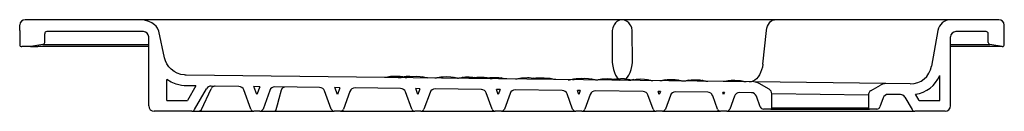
# Model space of a CAD drawing. Header units: millimetres. Extents: x 0 to 0.918, y -0.06 to 0.025.
import ezdxf

# ---------------------------------------------------------------- set-up
doc = ezdxf.new("R2010")
doc.units = ezdxf.units.MM
doc.layers.add('BLOCKS', color=3, linetype='Continuous')

msp = doc.modelspace()

# ---------------------------------------------------------------- linework, layer by layer
at = {"layer": 'BLOCKS'}
for p, q in [((0, 0.015), (0.00013, 0.02012)), ((0.1117, 0.025), (0.00512, 0.025)), ((0.56125, 0.025), (0.1117, 0.025)), ((0.70352, 0.025), (0.56125, 0.025)), ((0.86745, 0.025), (0.70352, 0.025)), ((0.91247, 0.025), (0.86745, 0.025)), ((0.91756, 0.015), (0.91747, 0.02008)), ((0, 0.015), (0, 0.002)), ((0.02328, 0.00397), (0.02328, 0.012)), ((0.11527, 0.014), (0.02528, 0.014)), ((0.13505, -0.01045), (0.1297, 0.01447)), ((0.55218, 0.01508), (0.55223, -0.01479)), ((0.571, -0.01479), (0.57088, 0.01508)), ((0.69252, -0.01625), (0.69602, 0.01508)), ((0.85563, 0.01508), (0.84979, -0.01809)), ((0.90056, 0.014), (0.87245, 0.014)), ((0.90256, 0.00397), (0.90256, 0.012)), ((0.91756, 0.002), (0.91756, 0.015)), ((0.0102, 0), (0.01697, 0)), ((0.02163, 0.002), (0.01037, 0.00001)), ((0.12027, 0), (0.01697, 0)), ((0.02163, 0.002), (0.02505, 0.002)), ((0.02505, 0.002), (0.12027, 0.002)), ((0.12027, -0.055), (0.12027, 0.009)), ((0.86745, -0.055), (0.86745, 0.009)), ((0.86745, 0.002), (0.90421, 0.002)), ((0.91546, 0.00002), (0.86745, 0.00002)), ((0.91546, 0.00002), (0.90421, 0.002)), ((0.0102, 0), (0.002, 0)), ((0.55223, -0.01479), (0.55223, -0.01483)), ((0.57098, -0.01506), (0.571, -0.01479)), ((0.68413, -0.03283), (0.15503, -0.02637)), ((0.36358, -0.02741), (0.36681, -0.02758)), ((0.85745, -0.05), (0.85745, -0.02691)), ((0.13708, -0.05), (0.13708, -0.03052)), ((0.16411, -0.03648), (0.15491, -0.03637)), ((0.16411, -0.03648), (0.15631, -0.05)), ((0.2042, -0.03697), (0.17851, -0.03665)), ((0.48416, -0.02889), (0.48708, -0.029)), ((0.5232, -0.02936), (0.52542, -0.02943)), ((0.80721, -0.03433), (0.68413, -0.03283)), ((0.6984, -0.03959), (0.68901, -0.03417)), ((0.79339, -0.04069), (0.80209, -0.03567)), ((0.82985, -0.03461), (0.80721, -0.03433)), ((0.16295, -0.0585), (0.17412, -0.03915)), ((0.16939, -0.0585), (0.17843, -0.0392)), ((0.2153, -0.05803), (0.20883, -0.04026)), ((0.22102, -0.0445), (0.21834, -0.03714)), ((0.22368, -0.03721), (0.21834, -0.03714)), ((0.22368, -0.03721), (0.22102, -0.0445)), ((0.23306, -0.04067), (0.22674, -0.05803)), ((0.27953, -0.03789), (0.23782, -0.03738)), ((0.2903, -0.05803), (0.28417, -0.04118)), ((0.29602, -0.0445), (0.29368, -0.03806)), ((0.29834, -0.03812), (0.29368, -0.03806)), ((0.29834, -0.03812), (0.29602, -0.0445)), ((0.30773, -0.04158), (0.30174, -0.05803)), ((0.35487, -0.03881), (0.31249, -0.03829)), ((0.3653, -0.05803), (0.3595, -0.0421)), ((0.37102, -0.0445), (0.36901, -0.03898)), ((0.37301, -0.03903), (0.36901, -0.03898)), ((0.37301, -0.03903), (0.37102, -0.0445)), ((0.38239, -0.04249), (0.37674, -0.05803)), ((0.4302, -0.03973), (0.38715, -0.0392)), ((0.4403, -0.05803), (0.43484, -0.04302)), ((0.44602, -0.0445), (0.44435, -0.0399)), ((0.44768, -0.03994), (0.44435, -0.0399)), ((0.44768, -0.03994), (0.44602, -0.0445)), ((0.45706, -0.0434), (0.45174, -0.05803)), ((0.50554, -0.04065), (0.46182, -0.04012)), ((0.5153, -0.05803), (0.51017, -0.04394)), ((0.52102, -0.0445), (0.51968, -0.04082)), ((0.52235, -0.04085), (0.51968, -0.04082)), ((0.52235, -0.04085), (0.52102, -0.0445)), ((0.53173, -0.04432), (0.52674, -0.05803)), ((0.58087, -0.04157), (0.53649, -0.04103)), ((0.5903, -0.05803), (0.58551, -0.04486)), ((0.59602, -0.0445), (0.59502, -0.04174)), ((0.59702, -0.04177), (0.59502, -0.04174)), ((0.59702, -0.04177), (0.59602, -0.0445)), ((0.6064, -0.04523), (0.60174, -0.05803)), ((0.64114, -0.04231), (0.61116, -0.04194)), ((0.6503, -0.05803), (0.64578, -0.0456)), ((0.65675, -0.0425), (0.65528, -0.04248)), ((0.65602, -0.0445), (0.65528, -0.04248)), ((0.65675, -0.0425), (0.65602, -0.0445)), ((0.68193, -0.0428), (0.67089, -0.04267)), ((0.79089, -0.04502), (0.7009, -0.04392)), ((0.7009, -0.057), (0.7009, -0.04392)), ((0.79089, -0.04502), (0.79089, -0.057)), ((0.82068, -0.0445), (0.80942, -0.04436)), ((0.83823, -0.05), (0.83489, -0.04423)), ((0.13708, -0.05), (0.15631, -0.05)), ((0.66613, -0.04596), (0.66174, -0.05803)), ((0.69018, -0.05603), (0.68657, -0.04609)), ((0.80466, -0.04765), (0.80161, -0.05603)), ((0.82495, -0.047), (0.83159, -0.0585)), ((0.83823, -0.05), (0.85745, -0.05)), ((0.16035, -0.06), (0.12527, -0.06)), ((0.16035, -0.06), (0.16728, -0.06)), ((0.16728, -0.06), (0.20094, -0.06)), ((0.20094, -0.06), (0.21795, -0.06)), ((0.22392, -0.06), (0.21812, -0.06)), ((0.22392, -0.06), (0.23428, -0.06)), ((0.23428, -0.06), (0.2371, -0.06)), ((0.2371, -0.06), (0.29312, -0.06)), ((0.29892, -0.06), (0.29312, -0.06)), ((0.29892, -0.06), (0.36812, -0.06)), ((0.37392, -0.06), (0.36812, -0.06)), ((0.37392, -0.06), (0.44312, -0.06)), ((0.44892, -0.06), (0.44312, -0.06)), ((0.44892, -0.06), (0.51812, -0.06)), ((0.52392, -0.06), (0.51812, -0.06)), ((0.52392, -0.06), (0.59312, -0.06)), ((0.59892, -0.06), (0.59312, -0.06)), ((0.59892, -0.06), (0.65312, -0.06)), ((0.65892, -0.06), (0.65312, -0.06)), ((0.65892, -0.06), (0.81931, -0.06)), ((0.6999, -0.058), (0.693, -0.058)), ((0.6999, -0.058), (0.79189, -0.058)), ((0.79089, -0.057), (0.7009, -0.057)), ((0.79879, -0.058), (0.79189, -0.058)), ((0.81931, -0.06), (0.82542, -0.06)), ((0.82542, -0.06), (0.83418, -0.06)), ((0.86245, -0.06), (0.83418, -0.06))]:
    msp.add_line(p, q, dxfattribs=at)
at = {"layer": 'BLOCKS', "flags": 128}
for points in [[(0.1297, 0.01447), (0.1285, 0.01731), (0.12721, 0.01898), (0.12567, 0.02043), (0.1231, 0.02216), (0.12029, 0.02346), (0.1164, 0.02455), (0.11239, 0.02499), (0.11189, 0.025), (0.11177, 0.025), (0.1117, 0.025), (0.1117, 0.025), (0.1117, 0.025), (0.1117, 0.025), (0.1117, 0.025)], [(0.56125, 0.025), (0.56123, 0.025), (0.55887, 0.02458), (0.55661, 0.02333), (0.55522, 0.02203), (0.55393, 0.02024), (0.55328, 0.01897), (0.55271, 0.01747), (0.55218, 0.01508)], [(0.57088, 0.01508), (0.57032, 0.01747), (0.56972, 0.01897), (0.56902, 0.02024), (0.56765, 0.02203), (0.56618, 0.02333), (0.56377, 0.02458), (0.56126, 0.025), (0.56125, 0.025)], [(0.69602, 0.01508), (0.69637, 0.0171), (0.69693, 0.019), (0.69769, 0.02071), (0.69863, 0.02219), (0.69971, 0.02339), (0.70091, 0.02427), (0.7022, 0.02482), (0.70352, 0.025)], [(0.15503, -0.02637), (0.15503, -0.02637), (0.15503, -0.02637), (0.15503, -0.02637), (0.15503, -0.02637), (0.15492, -0.02636), (0.15448, -0.02635), (0.1536, -0.0263), (0.15016, -0.02574), (0.14686, -0.02464), (0.14388, -0.02306), (0.1412, -0.02101), (0.13893, -0.01861), (0.13709, -0.01586), (0.13587, -0.01323), (0.13505, -0.01045)], [(0.55223, -0.01483), (0.55262, -0.01808), (0.55327, -0.02113), (0.55416, -0.02391), (0.55526, -0.02633), (0.55656, -0.02833), (0.55799, -0.02985)], [(0.56487, -0.03009), (0.56509, -0.02995), (0.56651, -0.02846), (0.56779, -0.02648), (0.56891, -0.02409), (0.56983, -0.02134), (0.57053, -0.01829), (0.57098, -0.01506)], [(0.69252, -0.01625), (0.69207, -0.01897), (0.69138, -0.02157), (0.69047, -0.024), (0.68935, -0.02621), (0.68805, -0.02815), (0.68659, -0.02979), (0.685, -0.03109), (0.68332, -0.03204), (0.68157, -0.0326), (0.67979, -0.03278)], [(0.34528, -0.0278), (0.3461, -0.02755), (0.34762, -0.02736), (0.35113, -0.02726)], [(0.35113, -0.02726), (0.35281, -0.02731), (0.35451, -0.02743), (0.35607, -0.02766), (0.35674, -0.02783), (0.35745, -0.02807)], [(0.35794, -0.02791), (0.35872, -0.02771), (0.36019, -0.02751), (0.36358, -0.02741)], [(0.36444, -0.02799), (0.36521, -0.02779), (0.36666, -0.02759), (0.36999, -0.02749)], [(0.36999, -0.02749), (0.37332, -0.02767), (0.37477, -0.0279), (0.37554, -0.02813)], [(0.15491, -0.03637), (0.15491, -0.03637), (0.15491, -0.03637), (0.1549, -0.03637), (0.15489, -0.03637), (0.15485, -0.03636), (0.15477, -0.03636), (0.15462, -0.03636), (0.15335, -0.03631), (0.15081, -0.03605), (0.14584, -0.03491), (0.14128, -0.03306), (0.13708, -0.03052)], [(0.18201, -0.0367), (0.18147, -0.03673), (0.18094, -0.03686), (0.18043, -0.03707), (0.17995, -0.03735), (0.1795, -0.03772), (0.17909, -0.03815), (0.17873, -0.03865), (0.17843, -0.0392)], [(0.34528, -0.02776), (0.34465, -0.02797), (0.34401, -0.02815), (0.34336, -0.0283), (0.34271, -0.02843), (0.34206, -0.02852), (0.3414, -0.02858), (0.34073, -0.02862), (0.34007, -0.02863)], [(0.36444, -0.02799), (0.36381, -0.0282), (0.36317, -0.02838), (0.36252, -0.02853), (0.36187, -0.02866), (0.36121, -0.02875), (0.36055, -0.02882), (0.35988, -0.02885), (0.35922, -0.02886)], [(0.38073, -0.02912), (0.38006, -0.0291), (0.3794, -0.02905), (0.37874, -0.02897), (0.37809, -0.02886), (0.37744, -0.02872), (0.3768, -0.02855), (0.37616, -0.02835), (0.37554, -0.02813)], [(0.39205, -0.02835), (0.39143, -0.02856), (0.3908, -0.02873), (0.39016, -0.02888), (0.38952, -0.029), (0.38887, -0.02909), (0.38821, -0.02916), (0.38756, -0.02919), (0.38691, -0.0292)], [(0.39205, -0.02835), (0.39296, -0.02812), (0.39454, -0.02793), (0.39816, -0.02784)], [(0.39816, -0.02784), (0.40178, -0.02802), (0.40335, -0.02825), (0.40426, -0.02851)], [(0.40865, -0.02945), (0.40807, -0.0294), (0.40742, -0.02932), (0.40678, -0.02921), (0.40613, -0.02908), (0.4055, -0.02891), (0.40488, -0.02872), (0.40426, -0.02851)], [(0.41311, -0.0286), (0.41248, -0.0288), (0.41185, -0.02898), (0.41121, -0.02913), (0.41056, -0.02926), (0.4099, -0.02935), (0.40925, -0.02941), (0.40859, -0.02945), (0.40793, -0.02946)], [(0.41311, -0.0286), (0.41394, -0.02838), (0.41543, -0.02818), (0.41887, -0.02809)], [(0.42393, -0.02871), (0.42329, -0.02892), (0.42265, -0.02911), (0.422, -0.02926), (0.42135, -0.02938), (0.42069, -0.02948), (0.42003, -0.02954), (0.41936, -0.02958), (0.41869, -0.02959)], [(0.41887, -0.02809), (0.4223, -0.02827), (0.42378, -0.0285), (0.42424, -0.02865)], [(0.42391, -0.02872), (0.42469, -0.02851), (0.42614, -0.02831), (0.42948, -0.02822)], [(0.42948, -0.02822), (0.43281, -0.0284), (0.43426, -0.02863), (0.43502, -0.02885)], [(0.44022, -0.02985), (0.43956, -0.02983), (0.43889, -0.02978), (0.43823, -0.02969), (0.43758, -0.02958), (0.43693, -0.02944), (0.43628, -0.02927), (0.43565, -0.02908), (0.43502, -0.02885)], [(0.43556, -0.02904), (0.4382, -0.0285), (0.445, -0.02852)], [(0.445, -0.02852), (0.44658, -0.02861), (0.44874, -0.02905)], [(0.45385, -0.03002), (0.4532, -0.02999), (0.45255, -0.02994), (0.4519, -0.02987), (0.45125, -0.02976), (0.45061, -0.02962), (0.44998, -0.02946), (0.44936, -0.02927), (0.44874, -0.02905)], [(0.46729, -0.02925), (0.46666, -0.02946), (0.46602, -0.02964), (0.46538, -0.02979), (0.46473, -0.02992), (0.46407, -0.03001), (0.46341, -0.03008), (0.46275, -0.03011), (0.46209, -0.03012)], [(0.46729, -0.02925), (0.46811, -0.02904), (0.46963, -0.02885), (0.47311, -0.02875)], [(0.47311, -0.02875), (0.47482, -0.0288), (0.47651, -0.02892), (0.47805, -0.02916), (0.47871, -0.02933), (0.47892, -0.0294)], [(0.48332, -0.02944), (0.48269, -0.02965), (0.48205, -0.02983), (0.4814, -0.02998), (0.48074, -0.03011), (0.48008, -0.0302), (0.47942, -0.03027), (0.47875, -0.03031), (0.47808, -0.03031)], [(0.47829, -0.02922), (0.47862, -0.02914), (0.48098, -0.02893), (0.48416, -0.02889)], [(0.4811, -0.03004), (0.48083, -0.02998), (0.48019, -0.02982), (0.47955, -0.02962), (0.47893, -0.0294)], [(0.48332, -0.02944), (0.48408, -0.02924), (0.48553, -0.02904), (0.48888, -0.02894)], [(0.48888, -0.02894), (0.49221, -0.02912), (0.49366, -0.02935), (0.49442, -0.02957)], [(0.49963, -0.03058), (0.49896, -0.03055), (0.4983, -0.0305), (0.49764, -0.03042), (0.49698, -0.03031), (0.49633, -0.03017), (0.49568, -0.03), (0.49505, -0.0298), (0.49442, -0.02957)], [(0.52024, -0.02992), (0.51962, -0.03012), (0.51899, -0.0303), (0.51835, -0.03045), (0.5177, -0.03057), (0.51705, -0.03066), (0.51639, -0.03072), (0.51574, -0.03076), (0.51508, -0.03077)], [(0.51601, -0.02991), (0.51853, -0.02949), (0.5232, -0.02936)], [(0.52024, -0.02992), (0.52113, -0.02969), (0.52271, -0.0295), (0.52637, -0.0294)], [(0.52637, -0.0294), (0.53002, -0.02958), (0.5316, -0.02982), (0.53249, -0.03007)], [(0.53736, -0.03104), (0.53696, -0.03102), (0.53631, -0.03097), (0.53566, -0.03089), (0.53501, -0.03078), (0.53437, -0.03064), (0.53373, -0.03048), (0.5331, -0.03029), (0.53249, -0.03007)], [(0.54232, -0.03016), (0.54169, -0.03037), (0.54105, -0.03056), (0.54041, -0.03071), (0.53975, -0.03083), (0.53909, -0.03093), (0.53843, -0.03099), (0.53777, -0.03103), (0.5371, -0.03103)], [(0.54232, -0.03016), (0.54311, -0.02996), (0.54461, -0.02976), (0.54808, -0.02967)], [(0.54808, -0.02967), (0.55155, -0.02985), (0.55305, -0.03008), (0.55384, -0.03031)], [(0.55338, -0.03018), (0.55374, -0.03009), (0.5556, -0.0299), (0.55991, -0.02981)], [(0.55902, -0.0313), (0.55836, -0.03128), (0.5577, -0.03123), (0.55704, -0.03115), (0.55639, -0.03104), (0.55574, -0.0309), (0.5551, -0.03073), (0.55446, -0.03053), (0.55384, -0.03031)], [(0.56361, -0.02998), (0.56421, -0.03), (0.56607, -0.03024), (0.56737, -0.03056)], [(0.57237, -0.03057), (0.57175, -0.03077), (0.57112, -0.03094), (0.57048, -0.03109), (0.56984, -0.03121), (0.5692, -0.0313), (0.56855, -0.03136), (0.5679, -0.0314), (0.56724, -0.0314)], [(0.56979, -0.03122), (0.56919, -0.03109), (0.56858, -0.03094), (0.56797, -0.03076), (0.56737, -0.03056)], [(0.57209, -0.03068), (0.5745, -0.03017), (0.57864, -0.03004)], [(0.57864, -0.03004), (0.58237, -0.03023), (0.58398, -0.03046), (0.58492, -0.03072)], [(0.59001, -0.03168), (0.58936, -0.03166), (0.58871, -0.03161), (0.58807, -0.03153), (0.58742, -0.03142), (0.58679, -0.03129), (0.58615, -0.03113), (0.58553, -0.03094), (0.58492, -0.03072)], [(0.60163, -0.03089), (0.601, -0.0311), (0.60036, -0.03128), (0.59971, -0.03143), (0.59906, -0.03156), (0.5984, -0.03165), (0.59774, -0.03172), (0.59707, -0.03175), (0.59641, -0.03176)], [(0.60163, -0.03089), (0.60352, -0.03052), (0.60738, -0.03039)], [(0.60738, -0.03039), (0.61087, -0.03057), (0.61238, -0.03081), (0.61318, -0.03104)], [(0.61836, -0.03203), (0.6177, -0.032), (0.61704, -0.03195), (0.61638, -0.03187), (0.61573, -0.03176), (0.61508, -0.03162), (0.61444, -0.03146), (0.61381, -0.03126), (0.61318, -0.03104)], [(0.62356, -0.03119), (0.62294, -0.03139), (0.62231, -0.03156), (0.62167, -0.03171), (0.62103, -0.03183), (0.62038, -0.03192), (0.61973, -0.03199), (0.61908, -0.03202), (0.61842, -0.03203)], [(0.62356, -0.03119), (0.62569, -0.03079), (0.6298, -0.03067)], [(0.6298, -0.03067), (0.63391, -0.03089), (0.63603, -0.03134)], [(0.64115, -0.03231), (0.64049, -0.03228), (0.63984, -0.03223), (0.63919, -0.03215), (0.63855, -0.03205), (0.63791, -0.03191), (0.63728, -0.03175), (0.63665, -0.03156), (0.63603, -0.03134)], [(0.66073, -0.0316), (0.66009, -0.03181), (0.65945, -0.032), (0.6588, -0.03215), (0.65814, -0.03228), (0.65748, -0.03237), (0.65682, -0.03244), (0.65615, -0.03247), (0.65548, -0.03248)], [(0.66073, -0.0316), (0.66148, -0.03141), (0.66294, -0.03121), (0.66631, -0.03111)], [(0.66631, -0.03111), (0.66967, -0.03129), (0.67113, -0.03152), (0.67187, -0.03174)], [(0.6771, -0.03274), (0.67643, -0.03272), (0.67577, -0.03267), (0.67511, -0.03259), (0.67445, -0.03248), (0.6738, -0.03233), (0.67315, -0.03217), (0.67251, -0.03197), (0.67189, -0.03174)], [(0.23909, -0.0585), (0.2402, -0.05411), (0.2417, -0.0482), (0.24383, -0.03999)], [(0.24723, -0.03749), (0.24672, -0.03753), (0.24622, -0.03765), (0.24573, -0.03786), (0.24527, -0.03815), (0.24485, -0.03852), (0.24446, -0.03895), (0.24412, -0.03944), (0.24383, -0.03999)], [(0.16939, -0.0585), (0.16922, -0.05883), (0.16901, -0.05912), (0.16877, -0.05938), (0.1685, -0.0596), (0.16822, -0.05977), (0.16791, -0.0599), (0.1676, -0.05998), (0.16728, -0.06)], [(0.2371, -0.06), (0.2374, -0.05998), (0.23769, -0.0599), (0.23798, -0.05977), (0.23825, -0.0596), (0.2385, -0.05938), (0.23873, -0.05912), (0.23893, -0.05883), (0.23909, -0.0585)]]:
    msp.add_lwpolyline(points, dxfattribs=at)
at = {"layer": 'BLOCKS'}
for centre, radius, start, end in [((0.00512, 0.02), 0.005, 90, 178.58593), ((0.86745, 0.013), 0.012, 90, 170), ((0.91247, 0.02), 0.005, 1, 90), ((0.02528, 0.012), 0.002, 90, 180), ((0.11527, 0.009), 0.005, 0, 90), ((0.87245, 0.009), 0.005, 90, 180), ((0.90056, 0.012), 0.002, 0, 90), ((0.002, 0.002), 0.002, 180, 270), ((0.0102, 0.001), 0.001, 270, 280), ((0.02128, 0.00397), 0.002, 280, 0), ((0.90456, 0.00397), 0.002, 180, 260), ((0.91563, 0.001), 0.001, 260, 274.1602), ((0.91556, 0.002), 0.002, 274.1602, 360), ((0.83009, -0.01461), 0.02, 269.3, 350), ((0.83009, -0.01461), 0.03, 279.20758, 335.79261), ((0.17845, -0.04165), 0.005, 89.3, 150), ((0.35289, -0.01378), 0.015, 269.30002, 289.66761), ((0.51115, -0.01572), 0.015, 269.30601, 288.90036), ((0.5601, -0.06769), 0.03788, 84.68703, 90.29355), ((0.68401, -0.04283), 0.01, 60, 89.3), ((0.80709, -0.04433), 0.01, 89.3, 120), ((0.20414, -0.04197), 0.005, 20, 89.3), ((0.23776, -0.04238), 0.005, 89.3, 160), ((0.27947, -0.04289), 0.005, 20, 89.3), ((0.31242, -0.04329), 0.005, 89.3, 160), ((0.35481, -0.04381), 0.005, 20, 89.3), ((0.38709, -0.0442), 0.005, 89.3, 160), ((0.43014, -0.04473), 0.005, 20, 89.3), ((0.46176, -0.04511), 0.005, 89.3, 160), ((0.50548, -0.04565), 0.005, 20, 89.3), ((0.53643, -0.04603), 0.005, 89.3, 160), ((0.58081, -0.04657), 0.005, 20, 89.3), ((0.6111, -0.04694), 0.005, 89.3, 160), ((0.64108, -0.04731), 0.005, 20, 89.3), ((0.67083, -0.04767), 0.005, 89.3, 160), ((0.68187, -0.0478), 0.005, 20, 89.3), ((0.6959, -0.04392), 0.005, 0, 60), ((0.79589, -0.04502), 0.005, 120, 180), ((0.80936, -0.04936), 0.005, 89.3, 160), ((0.82062, -0.0495), 0.005, 30, 89.3), ((0.12527, -0.055), 0.005, 180, 270), ((0.86245, -0.055), 0.005, 270, 0), ((0.16035, -0.057), 0.003, 270, 330), ((0.21812, -0.057), 0.003, 200, 270), ((0.22392, -0.057), 0.003, 270, 340), ((0.29312, -0.057), 0.003, 200, 270), ((0.29892, -0.057), 0.003, 270, 340), ((0.36812, -0.057), 0.003, 200, 270), ((0.37392, -0.057), 0.003, 270, 340), ((0.44312, -0.057), 0.003, 200, 270), ((0.44892, -0.057), 0.003, 270, 340), ((0.51812, -0.057), 0.003, 200, 270), ((0.52392, -0.057), 0.003, 270, 340), ((0.59312, -0.057), 0.003, 200, 270), ((0.59892, -0.057), 0.003, 270, 340), ((0.65312, -0.057), 0.003, 200, 270), ((0.65892, -0.057), 0.003, 270, 340), ((0.693, -0.055), 0.003, 200, 270), ((0.6999, -0.057), 0.001, 270, 0), ((0.79189, -0.057), 0.001, 180, 270), ((0.79879, -0.055), 0.003, 270, 340), ((0.83418, -0.057), 0.003, 210, 270)]:
    msp.add_arc(centre, radius, start, end, dxfattribs=at)

doc.saveas('drawing.dxf')
